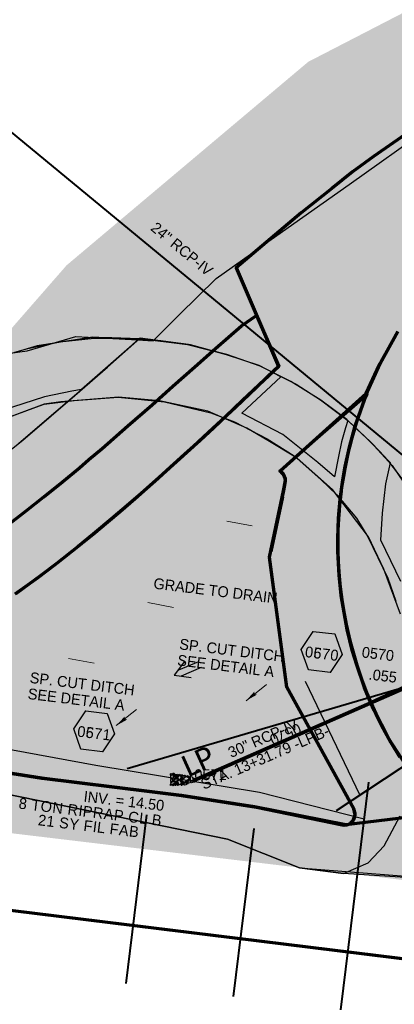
# Model space of a CAD drawing. Extents: x 1160061 to 2574774, y 200346 to 1150371.
# Tile 44 of 123: x 2483087 to 2483260, y 365908 to 366364. Entities that reach past the tile are written whole.
import ezdxf
from ezdxf.enums import TextEntityAlignment as Align

# ---------------------------------------------------------------- set-up
doc = ezdxf.new("R2010")
doc.units = 0
doc.header["$MEASUREMENT"] = 0
for name, color, linetype, lineweight in [('Exist Plan Preparation Drainage Arrows Symbol CELL', 5, 'Continuous', 30), ('Exist Plan Preparation Watershed Blue', 5, 'Continuous', 30), ('Prop Drainage Structure Box Number Symbol CELL', 9, 'Continuous', 30), ('Prop Drainage Structure Pipe RCP 30in Class IV', 9, 'Continuous', 211), ('Prop Drainage Structure Pipe RCP 30in Class IV Label', 9, 'Continuous', 30), ('Prop Drainage Structure Tops and Inverts LABEL', 1, 'Continuous', 30), ('Prop Earthen Structure Ditch Flow Line', 6, 'Rdy Ditch Special Prp', 30), ('Prop Erosion Rip Rap Pad at Outlet CELL', 9, 'Continuous', 30), ('Prop Plan Preparation Grade to Drain Arrows CELL', 7, 'Continuous', 13), ('Prop Plan Preparation Grade to Drain Arrows Label', 9, 'Continuous', 30), ('Prop Plan Preparation Watershed Pre Construction', 131, 'Continuous', 30), ('Prop Vertical Profile Ditch Grade Median Label', 5, 'Continuous', 40)]:
    doc.layers.add(name, color=color, linetype=linetype, lineweight=lineweight)
for name, color, linetype, lineweight, plot in [('Scratch_Level_5', 6, 'Continuous', 0, False), ('Scratch_Level_6', 30, 'Continuous', 0, False), ('Scratch_Level_7', 9, 'Continuous', 0, False), ('Scratch_Level_8', 171, 'Continuous', 0, False)]:
    doc.layers.add(name, color=color, linetype=linetype, lineweight=lineweight, plot=plot)
doc.styles.add('Style-Calibri', font='CALIBRI.TTF')
doc.styles.add('Style-font041', font='font041.shx')
doc.styles.add('Style-GEOMETRICFUTURA_211_M_L', font='GEOMETRICFUTURA_211_M_L.shx')
doc.linetypes.add('Rdy Ditch Special Prp', pattern='A,0.55,-0.2,[22,dgnlstyle-RdylsE.shx,S=0.001111,R=0,X=0,Y=0],-0.2,0.55', length=1.5)

# ---------------------------------------------------------------- blocks, each defined once
blk = doc.blocks.new('EXIST PLAN PREPARATION DRAINAGE ARROWS SYMBOL_8')
at = {"layer": 'Exist Plan Preparation Drainage Arrows Symbol CELL'}
for p, q in [((-3.867991, 1.499997), (6.131989, 1.499997)), ((-3.867991, -1.499997), (6.131989, -1.499997))]:
    blk.add_line(p, q, dxfattribs=at)
at = {"layer": 'Exist Plan Preparation Drainage Arrows Symbol CELL', "flags": 128}
blk.add_lwpolyline([(0, 3.965233), (-6.867985, 0), (0, -3.965233)], dxfattribs=at)
blk = doc.blocks.new('PROP TERMINATOR ARROW_208')
at = {"layer": 'Prop Plan Preparation Grade to Drain Arrows CELL', "extrusion": (0, 0, -1)}
blk.add_solid([(5.710468, 0.950265), (0, 0), (4.99999, 0), (5.710468, -0.950265)], dxfattribs=at)
blk = doc.blocks.new('PROP PLAN PREPARATION GRADE TO DRAIN ARROWS_48')
at = {"layer": 'Prop Plan Preparation Grade to Drain Arrows CELL'}
blk.add_line((-7.00001, 0), (4.99999, 0), dxfattribs=at)
blk.add_blockref('PROP TERMINATOR ARROW_208', (4.99999, 0), dxfattribs=at)
blk = doc.blocks.new('PROP TERMINATOR ARROW_209')
at = {"layer": 'Prop Plan Preparation Grade to Drain Arrows CELL', "extrusion": (0, 0, -1)}
blk.add_solid([(5.710468, 0.950265), (0, 0), (4.99999, 0), (5.710468, -0.950265)], dxfattribs=at)
blk = doc.blocks.new('PROP PLAN PREPARATION GRADE TO DRAIN ARROWS_49')
at = {"layer": 'Prop Plan Preparation Grade to Drain Arrows CELL'}
blk.add_line((-7.00001, 0), (4.99999, 0), dxfattribs=at)
blk.add_blockref('PROP TERMINATOR ARROW_209', (4.99999, 0), dxfattribs=at)
blk = doc.blocks.new('PROP TERMINATOR ARROW_210')
at = {"layer": 'Prop Plan Preparation Grade to Drain Arrows CELL', "extrusion": (0, 0, -1)}
blk.add_solid([(5.710468, 0.950265), (0, 0), (4.99999, 0), (5.710468, -0.950265)], dxfattribs=at)
blk = doc.blocks.new('PROP PLAN PREPARATION GRADE TO DRAIN ARROWS_50')
at = {"layer": 'Prop Plan Preparation Grade to Drain Arrows CELL'}
blk.add_line((-7.00001, 0), (4.99999, 0), dxfattribs=at)
blk.add_blockref('PROP TERMINATOR ARROW_210', (4.99999, 0), dxfattribs=at)
blk = doc.blocks.new('PROP TERMINATOR ARROW_211')
at = {"layer": 'Prop Plan Preparation Grade to Drain Arrows CELL', "extrusion": (0, 0, -1)}
blk.add_solid([(5.710468, 0.950265), (0, 0), (4.99999, 0), (5.710468, -0.950265)], dxfattribs=at)
blk = doc.blocks.new('PROP PLAN PREPARATION GRADE TO DRAIN ARROWS_51')
at = {"layer": 'Prop Plan Preparation Grade to Drain Arrows CELL'}
blk.add_line((-7.00001, 0), (4.99999, 0), dxfattribs=at)
blk.add_blockref('PROP TERMINATOR ARROW_211', (4.99999, 0), dxfattribs=at)
blk = doc.blocks.new('PROP TERMINATOR ARROW_213')
at = {"layer": 'Prop Plan Preparation Grade to Drain Arrows CELL', "extrusion": (0, 0, -1)}
blk.add_solid([(5.710468, 0.950265), (0, 0), (4.99999, 0), (5.710468, -0.950265)], dxfattribs=at)
blk = doc.blocks.new('PROP PLAN PREPARATION GRADE TO DRAIN ARROWS_53')
at = {"layer": 'Prop Plan Preparation Grade to Drain Arrows CELL'}
blk.add_line((-7.00001, 0), (4.99999, 0), dxfattribs=at)
blk.add_blockref('PROP TERMINATOR ARROW_213', (4.99999, 0), dxfattribs=at)
blk = doc.blocks.new('PROP EROSION RIP RAP PAD AT OUTLET_8')
at = {"layer": 'Prop Erosion Rip Rap Pad at Outlet CELL', "flags": 128}
for points in [[(-0.002, -0.300249), (-0.2145, -0.375249), (-0.701999, -0.612749), (-0.901998, -0.325249), (-0.901998, -0.13775), (-0.301999, 0.14975), (-0.002, -0.00025), (-0.002, -0.300249)], [(1.010498, -0.15025), (0.785498, -0.23775), (0.260499, -0.475249), (0.1105, -0.17525), (0.098, 0.01225), (0.660499, 0.262249), (0.997998, 0.14975), (1.010498, -0.15025)], [(-2.326995, -4.250241), (-2.026996, -4.162742), (-1.539497, -4.112742), (-1.426997, -4.450241), (-1.489497, -4.712741), (-2.126996, -4.650241), (-2.351995, -4.437741), (-2.326995, -4.250241)], [(-1.739497, -3.625243), (-1.939496, -3.400243), (-2.064496, -2.912744), (-1.876996, -2.687745), (-1.651997, -2.687745), (-1.451997, -3.312743), (-1.551997, -3.512743), (-1.739497, -3.625243)], [(-1.426997, -2.975244), (-1.651997, -2.800244), (-1.776996, -2.312745), (-1.551997, -2.087746), (-1.364497, -2.087746), (-1.139498, -2.675245), (-1.239498, -2.900244), (-1.426997, -2.975244)], [(0.0855, -5.750238), (-0.626999, -5.275239), (-1.676997, -3.887742), (-1.176998, -2.787744), (-0.389499, -2.537745), (0.960498, -4.225242), (0.860498, -5.20024), (0.198, -5.875238)], [(-1.626997, -1.062748), (-1.226998, -0.875248), (-0.251999, -0.550249), (0.285499, -1.025248), (0.248, -1.562747), (-0.939498, -1.875246), (-1.514497, -1.587747), (-1.626997, -1.187748)], [(-1.276997, -1.962746), (-1.051998, -1.950246), (-0.601999, -1.937746), (-0.476999, -2.237746), (-0.476999, -2.425245), (-1.076998, -2.437745), (-1.376997, -2.225246), (-1.276997, -1.962746)], [(-0.376999, -1.937746), (0.1105, -1.812746), (1.122998, -1.787746), (1.485497, -2.462745), (1.297997, -2.875244), (0.0605, -2.825244), (-0.351999, -2.412745), (-0.376999, -1.937746)], [(0.547999, -3.700243), (0.322999, -3.525243), (0.2105, -3.037744), (0.410499, -2.800244), (0.597999, -2.837744), (0.810498, -3.400243), (0.735499, -3.587743), (0.547999, -3.700243)], [(0.697999, -1.762746), (0.510499, -1.462747), (0.272999, -0.875248), (0.610499, -0.450249), (1.010498, -0.437749), (1.222998, -1.337747), (1.035498, -1.637747), (0.697999, -1.762746)], [(1.085498, -3.950242), (0.860498, -3.725243), (0.785498, -3.250243), (0.960498, -3.012744), (1.185498, -3.012744), (1.385497, -3.650243), (1.272997, -3.837742), (1.085498, -3.950242)], [(1.110498, -3.975242), (1.510497, -3.850242), (2.110496, -3.837742), (2.347995, -4.350241), (2.197996, -4.662741), (1.335497, -4.587741), (1.110498, -4.262741), (1.110498, -3.975242)], [(1.660497, -3.812742), (1.422997, -3.637743), (1.310497, -3.150244), (1.522997, -2.912744), (1.710497, -2.950244), (1.910496, -3.512743), (1.847996, -3.700243), (1.660497, -3.812742)], [(-2.951994, -8.950232), (-2.651995, -8.850232), (-2.164496, -8.800232), (-2.051996, -9.137732), (-2.114496, -9.400231), (-2.751994, -9.337731), (-2.976994, -9.125232), (-2.951994, -8.950232)], [(-2.389495, -7.400235), (-2.614495, -7.225236), (-2.739495, -6.737737), (-2.514495, -6.512737), (-2.326995, -6.512737), (-2.089496, -7.100236), (-2.201996, -7.325235), (-2.389495, -7.400235)], [(-2.389495, -8.775232), (-2.589495, -8.512733), (-2.739495, -8.025234), (-2.514495, -7.837734), (-2.339495, -7.837734), (-2.089496, -8.437733), (-2.201996, -8.662733), (-2.389495, -8.775232)], [(-2.201996, -6.375237), (-2.426995, -6.200238), (-2.551995, -5.712739), (-2.326995, -5.487739), (-2.139496, -5.487739), (-1.901996, -6.075238), (-2.014496, -6.300237), (-2.201996, -6.375237)], [(-1.501997, -7.700235), (-1.714497, -7.775234), (-2.201996, -7.887734), (-2.426995, -7.675235), (-2.439495, -7.525235), (-1.951996, -7.287735), (-1.651997, -7.400235), (-1.539497, -7.587735)], [(-2.201996, -5.11274), (-1.914496, -4.88774), (-1.239498, -4.675241), (-0.901998, -4.97524), (-0.901998, -5.275239), (-1.714497, -5.600239), (-2.101996, -5.412739), (-2.201996, -5.11274)], [(-2.039496, -6.400237), (-1.514497, -6.287737), (-0.501999, -6.362737), (-0.1895, -6.962736), (-0.351999, -7.487735), (-1.551997, -7.412735), (-2.089496, -6.925236), (-2.039496, -6.400237)], [(-1.676997, -8.800232), (-1.751996, -8.612733), (-1.964496, -8.125234), (-1.664497, -7.887734), (-1.476997, -7.887734), (-1.239498, -8.525233), (-1.451997, -8.687733), (-1.676997, -8.800232)], [(-1.051998, -5.962738), (-1.264497, -6.075238), (-1.751996, -6.287737), (-1.951996, -5.962738), (-1.951996, -5.800238), (-1.351997, -5.562739), (-1.164498, -5.662739), (-1.051998, -5.962738)], [(-0.501999, -9.337731), (-0.839498, -9.525231), (-1.551997, -9.662731), (-1.851996, -9.362731), (-1.851996, -9.062732), (-1.039498, -8.825232), (-0.664499, -8.925232), (-0.501999, -9.337731)], [(-0.976998, -8.475233), (-1.214498, -8.262733), (-1.326997, -7.775234), (-1.101998, -7.550235), (-0.914498, -7.575235), (-0.714499, -8.137734), (-0.789498, -8.362733), (-0.976998, -8.475233)], [(-0.689499, -6.212738), (-0.914498, -6.050238), (-1.001998, -5.550239), (-0.826998, -5.325239), (-0.601999, -5.325239), (-0.389499, -5.912738), (-0.501999, -6.137738), (-0.689499, -6.212738)], [(0.1355, -7.525235), (0.322999, -7.925234), (0.647999, -8.937732), (0.173, -9.425231), (-0.351999, -9.437731), (-0.639499, -8.250233), (-0.501999, -7.637735), (0.023, -7.562735)], [(-0.1895, -5.887738), (0.1105, -5.762738), (0.522999, -5.862738), (0.722999, -6.200238), (0.610499, -6.387737), (0.0105, -6.400237), (-0.1895, -6.075238), (-0.1895, -5.887738)], [(2.097996, -7.025236), (1.635497, -7.300235), (0.547999, -7.775234), (-0.102, -7.075236), (-0.1145, -6.587737), (1.297997, -6.137738), (2.010496, -6.412737), (2.222996, -7.012736)], [(0.910498, -8.687733), (0.722999, -8.525233), (0.547999, -7.987734), (0.772998, -7.762734), (0.960498, -7.800234), (1.197998, -8.387733), (1.135498, -8.575233), (0.910498, -8.687733)], [(1.397997, -9.025232), (1.710497, -9.425231), (2.035496, -10.400229), (1.560497, -10.937728), (1.035498, -10.825228), (0.697999, -9.637731), (0.885498, -9.187732), (1.397997, -8.950232)], [(1.222998, -5.987738), (1.022998, -5.800238), (0.935498, -5.325239), (1.122998, -5.08774), (1.347997, -5.08774), (1.522997, -5.687739), (1.410497, -5.875238), (1.222998, -5.987738)], [(1.122998, -7.775234), (1.422997, -7.650235), (1.835496, -7.750234), (2.035496, -8.087734), (1.922996, -8.275233), (1.322997, -8.287733), (1.122998, -7.962734), (1.122998, -7.775234)], [(2.560495, -8.700233), (2.297995, -8.925232), (1.860496, -9.012732), (1.585497, -8.837732), (1.572997, -8.537733), (2.172996, -8.450233), (2.472995, -8.512733), (2.560495, -8.700233)], [(2.497995, -5.962738), (2.310495, -6.150238), (1.897996, -6.275237), (1.597997, -6.087738), (1.585497, -5.762738), (2.185496, -5.675239), (2.485495, -5.775238), (2.497995, -5.962738)], [(1.985496, -5.687739), (1.760496, -5.500239), (1.647997, -5.01274), (1.847996, -4.78774), (2.035496, -4.82524), (2.247996, -5.375239), (2.172996, -5.562739), (1.985496, -5.687739)], [(2.247996, -8.087734), (2.010496, -7.912734), (1.897996, -7.425235), (2.097996, -7.187736), (2.285495, -7.225236), (2.497995, -7.775234), (2.435495, -7.962734), (2.247996, -8.087734)], [(-3.264493, -9.562731), (-2.964494, -9.475231), (-2.476995, -9.425231), (-2.364495, -9.76273), (-2.426995, -10.02523), (-3.064494, -9.96273), (-3.289493, -9.75023), (-3.264493, -9.562731)], [(-3.101994, -10.562729), (-2.801994, -10.475229), (-2.314495, -10.425229), (-2.201996, -10.762728), (-2.264495, -11.025228), (-2.901994, -10.962728), (-3.126994, -10.750228), (-3.101994, -10.562729)], [(-2.439495, -9.82523), (-1.926996, -9.737731), (-0.951998, -9.687731), (-0.589499, -10.387729), (-0.801998, -10.875228), (-2.001996, -10.825228), (-2.426995, -10.350229), (-2.439495, -9.82523)], [(-0.476999, -10.18773), (-0.1145, -10.11273), (0.522999, -10.10023), (0.735499, -10.625229), (0.660499, -10.912728), (-0.276999, -10.825228), (-0.514499, -10.525229), (-0.476999, -10.18773)], [(0.410499, -10.16273), (0.1855, -9.97523), (0.048, -9.487731), (0.272999, -9.262731), (0.460499, -9.262731), (0.697999, -9.86273), (0.597999, -10.08773), (0.410499, -10.16273)], [(1.772996, -9.437731), (2.072996, -9.325231), (2.485495, -9.425231), (2.672995, -9.76273), (2.560495, -9.95023), (1.960496, -9.96273), (1.772996, -9.625231), (1.772996, -9.437731)], [(2.260495, -11.175228), (2.022996, -11.000228), (1.910496, -10.512729), (2.122996, -10.275229), (2.310495, -10.312729), (2.522995, -10.862728), (2.447995, -11.050228), (2.260495, -11.175228)]]:
    blk.add_lwpolyline(points, dxfattribs=at)
blk = doc.blocks.new('PROP DRAINAGE STRUCTURE BOX NUMBER SYMBOL_75')
at = {"layer": 'Scratch_Level_7', "flags": 128}
blk.add_lwpolyline([(-5.000009, 8.944294), (5.000009, 8.944294), (9.47214, 0), (5.000009, -8.944294), (-5.000009, -8.944294), (-9.47214, 0), (-5.000009, 8.944294)], dxfattribs=at)
at = {"layer": 'Scratch_Level_7', "insert": (0.249251, -0.827124), "char_height": 4.99999, "attachment_point": 5, "line_spacing_factor": 0.6, "style": 'Style-GEOMETRICFUTURA_211_M_L'}
blk.add_mtext('\\T1.051;0570', dxfattribs=at)
blk = doc.blocks.new('PROP DRAINAGE STRUCTURE BOX NUMBER SYMBOL_76')
at = {"layer": 'Scratch_Level_7', "flags": 128}
blk.add_lwpolyline([(-5.000009, 8.944294), (5.000009, 8.944294), (9.47214, 0), (5.000009, -8.944294), (-5.000009, -8.944294), (-9.47214, 0), (-5.000009, 8.944294)], dxfattribs=at)
at = {"layer": 'Scratch_Level_7', "insert": (0.180312, -0.827124), "char_height": 4.99999, "attachment_point": 5, "line_spacing_factor": 0.6, "style": 'Style-GEOMETRICFUTURA_211_M_L'}
blk.add_mtext('\\T1.051;0571', dxfattribs=at)
blk = doc.blocks.new('PROP DRAINAGE STRUCTURE BOX NUMBER SYMBOL_199')
at = {"layer": 'Prop Drainage Structure Box Number Symbol CELL', "flags": 128}
blk.add_lwpolyline([(-5.000009, 8.944294), (5.000009, 8.944294), (9.47214, 0), (5.000009, -8.944294), (-5.000009, -8.944294), (-9.47214, 0), (-5.000009, 8.944294)], dxfattribs=at)
at = {"layer": 'Prop Drainage Structure Box Number Symbol CELL', "insert": (0.180312, -0.827124), "char_height": 4.99999, "attachment_point": 5, "line_spacing_factor": 0.6, "style": 'Style-GEOMETRICFUTURA_211_M_L'}
blk.add_mtext('\\T1.051;0671', dxfattribs=at)
blk = doc.blocks.new('PROP DRAINAGE STRUCTURE BOX NUMBER SYMBOL_200')
at = {"layer": 'Prop Drainage Structure Box Number Symbol CELL', "flags": 128}
blk.add_lwpolyline([(-5.000009, 8.944294), (5.000009, 8.944294), (9.47214, 0), (5.000009, -8.944294), (-5.000009, -8.944294), (-9.47214, 0), (-5.000009, 8.944294)], dxfattribs=at)
at = {"layer": 'Prop Drainage Structure Box Number Symbol CELL', "insert": (0.249251, -0.827124), "char_height": 4.99999, "attachment_point": 5, "line_spacing_factor": 0.6, "style": 'Style-GEOMETRICFUTURA_211_M_L'}
blk.add_mtext('\\T1.051;0670', dxfattribs=at)

msp = doc.modelspace()

# ---------------------------------------------------------------- hatches: boundary and pattern name
at = {"layer": 'Scratch_Level_6'}
msp.add_hatch(color=256, dxfattribs=at).paths.add_polyline_path([(2483721.98, 365909.88), (2483546.8, 365927.24), (2483367.18, 365953.59), (2483252.8, 365967.27), (2483075.57, 365988.47), (2482885.08, 366011.26), (2482880.97, 366081.83), (2482929.15, 366106.71), (2482966.96, 366131.02), (2482987.28, 366157.32), (2483031.5, 366191.41), (2483081.26, 366218.97), (2483108.54, 366250.27), (2483220.18, 366344.4), (2483343.72, 366408.27), (2483468.57, 366411.46), (2483535.49, 366392), (2483613, 366363.43), (2483686.88, 366313.33), (2483728.72, 366244.73), (2483747.22, 366184.86), (2483747.07, 366108.25), (2483730.27, 365971.7)])

# ---------------------------------------------------------------- linework, layer by layer
at = {"layer": 'Exist Plan Preparation Watershed Blue', "color": 5, "linetype": 'Continuous', "lineweight": 70, "flags": 128}
for points in [[(2483264.98, 366310.72), (2483250.23, 366300.64), (2483240.54, 366293.51), (2483231.02, 366285.82), (2483216.83, 366274.47), (2483186.8, 366249.07), (2483206.43, 366203.43), (2483201.41, 366198.65), (2483196.28, 366193.78), (2483186.48, 366184.5), (2483182.65, 366180.89), (2483176.51, 366175.14), (2483170.18, 366169.25), (2483163.04, 366162.68), (2483154.9, 366155.29), (2483150.85, 366151.65), (2483142.99, 366144.7), (2483137.45, 366139.88), (2483129.3, 366132.92), (2483120.83, 366125.86), (2483113.81, 366120.17), (2483104.31, 366112.69), (2483096.86, 366107.01), (2483085.03, 366098.35)], [(2483080.88, 366129.75), (2483089.89, 366136.66), (2483098.06, 366143.13), (2483106.64, 366150.12), (2483114.43, 366156.61), (2483118.88, 366160.37), (2483124.93, 366165.54), (2483136.88, 366175.94), (2483147.99, 366185.75), (2483157.6, 366194.3), (2483167.71, 366203.29), (2483177.27, 366211.75), (2483189.35, 366222.29), (2483196.3, 366226.98), (2483206.5, 366203.49), (2483199.81, 366197.13), (2483189.82, 366187.66), (2483182.07, 366180.35), (2483173.96, 366172.77), (2483167.15, 366166.45), (2483159.37, 366159.35), (2483149.71, 366150.65), (2483140.21, 366142.27), (2483133.23, 366136.25), (2483127.59, 366131.48), (2483120.74, 366125.79), (2483111.12, 366118.03), (2483102.91, 366111.62), (2483095.21, 366105.78), (2483084.68, 366098.12)], [(2483049, 366020.62), (2483097.13, 366013.01), (2483146.76, 366006.88), (2483161.61, 366004.96), (2483196.24, 365999.65), (2483235.79, 365991.49), (2483236.65, 365991.38), (2483237.67, 365991.41), (2483238.84, 365991.79), (2483239.87, 365992.43), (2483240.98, 365993.43), (2483241.89, 365996.03), (2483241.18, 365998.79), (2483210.25, 366055.18), (2483202.33, 366115.26), (2483208.78, 366146.02), (2483209.57, 366149.92), (2483209.64, 366151.43), (2483208.68, 366153.6), (2483208.05, 366154.28), (2483207.58, 366154.66), (2483207.05, 366155), (2483207.26, 366155.2), (2483246.89, 366190.93), (2483252.96, 366203.85), (2483253.86, 366205.78), (2483261.17, 366218.94)], [(2483267.26, 366056.3), (2483249.13, 366047.83), (2483246.19, 366055.03), (2483242.55, 366065.41), (2483240.51, 366072.27), (2483238.13, 366081.86), (2483235.38, 366097.6), (2483234.41, 366106.73), (2483233.83, 366118), (2483233.81, 366123.96), (2483234.15, 366133.27), (2483234.9, 366142.07), (2483236.09, 366150.91), (2483237.2, 366157.18), (2483239.15, 366166.13), (2483241.66, 366175.32), (2483242.1, 366176.77), (2483242.1, 366176.77), (2483247.47, 366191.93), (2483253.3, 366204.78), (2483261.57, 366219.58)], [(2483281.98, 365996.8), (2483237.49, 365991.43), (2483236.69, 365991.38), (2483235.79, 365991.49), (2483236.63, 365991.36), (2483237.56, 365991.41), (2483237.91, 365991.51), (2483238.91, 365991.83), (2483239.65, 365992.27), (2483240.47, 365992.92), (2483241.22, 365993.97), (2483241.75, 365995.23), (2483241.78, 365996.89), (2483241.39, 365998.38), (2483241.18, 365998.79), (2483210.25, 366055.18), (2483202.33, 366115.26), (2483208.19, 366143.21), (2483202.88, 366117.89), (2483202.88, 366117.89), (2483208.19, 366143.21), (2483208.83, 366146.08), (2483209.46, 366149.46), (2483209.65, 366150.47), (2483209.54, 366151.88), (2483208.58, 366153.68), (2483207.83, 366154.48), (2483207.05, 366155), (2483207.26, 366155.2), (2483221.77, 366168.31), (2483244.89, 366188.56), (2483247.14, 366190.78), (2483246.18, 366188.55), (2483245.16, 366185.74), (2483244.08, 366182.63), (2483243.17, 366180.01), (2483242.36, 366177.39), (2483241.14, 366173.55), (2483240.16, 366170.03), (2483239.3, 366166.7), (2483238.93, 366165.22), (2483238.3, 366162.5), (2483237.03, 366156.35), (2483236.39, 366152.76), (2483235.59, 366147.59), (2483235.36, 366145.87), (2483235.03, 366143.24), (2483234.62, 366139.29), (2483234.4, 366136.83), (2483234.26, 366134.9), (2483234.13, 366132.93), (2483234, 366130.45), (2483233.89, 366127.61), (2483233.82, 366124.75), (2483233.8, 366120.5), (2483233.83, 366118.11), (2483233.99, 366113.36), (2483234.29, 366108.48), (2483234.57, 366104.81), (2483234.91, 366101.44), (2483235.66, 366095.51), (2483236.4, 366090.78), (2483237.65, 366084.15), (2483238.85, 366078.68), (2483239.76, 366075.08), (2483242.57, 366065.35), (2483244.13, 366060.67), (2483244.79, 366058.79), (2483247.29, 366052.24), (2483249.13, 366047.83), (2483251.42, 366042.76), (2483253.91, 366037.66), (2483258.28, 366029.55), (2483262.29, 366022.86)], [(2483271.09, 366010.08), (2483257.36, 366031.18), (2483250.63, 366044.47), (2483249.14, 366047.83), (2483249.14, 366047.83), (2483267.26, 366056.3)]]:
    msp.add_lwpolyline(points, dxfattribs=at)
for points in [[(2482976.47, 366018.55), (2482978.88, 365964.66), (2483061.04, 365954.55), (2483196.11, 365937.93), (2483322.03, 365922.35), (2483310.13, 365964.2), (2483281.98, 365996.8), (2483237.49, 365991.43), (2483195.28, 365999.78), (2483161.61, 366004.96), (2483146.76, 366006.88), (2483097.13, 366013.01), (2483049, 366020.62), (2482976.47, 366018.55)], [(2483439.35, 365907.02), (2483422.03, 365882.26), (2483429.83, 365853.82), (2483309.19, 365869.59), (2483187.8, 365884.55), (2483012.9, 365906.06), (2482871.97, 365923.41), (2482848.82, 365926.26), (2482726.79, 365941.27), (2482737, 365952.17), (2482740.17, 365977.85), (2482734.42, 365994.5), (2482854.48, 365979.97), (2483061.04, 365954.55), (2483283.7, 365927.16), (2483322.03, 365922.35), (2483368.5, 365916.45), (2483439.35, 365907.02)]]:
    msp.add_lwpolyline(points, close=True, dxfattribs=at)
at = {"layer": 'Prop Drainage Structure Pipe RCP 30in Class IV'}
msp.add_line((2483267.41, 366055.96), (2483167.56, 366012.15), dxfattribs=at)
at = {"layer": 'Prop Earthen Structure Ditch Flow Line', "linetype": 'Rdy Ditch Special Prp', "ltscale": 50, "flags": 128}
for points in [[(2483218.71, 366057.87), (2483243.95, 366005.18)], [(2483245.93, 365994.01), (2483197.69, 366006.45), (2483122.04, 366018.97), (2483049.13, 366032.31), (2483019.89, 366033.25)]]:
    msp.add_lwpolyline(points, dxfattribs=at)
at = {"layer": 'Prop Plan Preparation Watershed Pre Construction', "color": 200, "flags": 128}
for points in [[(2483073.46, 366208.46), (2483090.37, 366210.71), (2483112.79, 366217.28), (2483141.22, 366215.78), (2483148.53, 366215.4), (2483160.61, 366227.37), (2483177.56, 366244.18), (2483205.7, 366264.09), (2483239.01, 366287.65), (2483275.92, 366313.77), (2483308.39, 366328.33), (2483342.06, 366339.85), (2483376.74, 366347.85), (2483402.91, 366350.33), (2483419.85, 366351.93), (2483439.19, 366350.88), (2483453.38, 366350.11), (2483465.47, 366347.21), (2483480.12, 366343.73), (2483488.85, 366341.65), (2483521.45, 366328.17), (2483552.45, 366309.72)], [(2483605.85, 366221.12), (2483544.78, 366278.49), (2483416.52, 366219.59), (2483392.13, 366229.84), (2483363.59, 366224.6), (2483305.14, 366193.78), (2483285.1, 366173.65), (2483288.18, 366131.15), (2483280.97, 366121.68), (2483270.18, 366142.86), (2483257.57, 366159.34), (2483253.35, 366164.01), (2483247.11, 366170.38), (2483242.66, 366174.53), (2483237.98, 366178.89), (2483226.04, 366187.83), (2483212.06, 366196.53), (2483197.96, 366203.56), (2483182.5, 366208.98), (2483164.42, 366213.63), (2483152.06, 366215.39), (2483120.57, 366217.06), (2483094.96, 366213.04), (2483081.52, 366208.94)], [(2483074.02, 366158.17), (2483088.39, 366169.44), (2483101.36, 366180.59), (2483112.37, 366190.05), (2483127.37, 366203.2), (2483142.36, 366216.42), (2483142.36, 366216.42), (2483151.26, 366215.55), (2483165.54, 366213.67), (2483176.19, 366210.75), (2483157.99, 366194.85), (2483144.8, 366182.94), (2483123.52, 366164.33), (2483102.1, 366146.42), (2483083.32, 366131.63)], [(2483262.91, 366103.94), (2483253.75, 366123.12), (2483254.44, 366135.57), (2483256.03, 366149.25), (2483258.14, 366158.94), (2483253.85, 366163.39), (2483253.28, 366164.09), (2483248.87, 366168.6), (2483238.43, 366178.51), (2483237.34, 366175.01), (2483235.53, 366168.55), (2483234.08, 366161.83), (2483232.3, 366152.38), (2483224.54, 366159.02), (2483208.42, 366172.08), (2483189.52, 366181.81), (2483207.45, 366198.68), (2483197.42, 366203.85), (2483182.46, 366208.91), (2483164.86, 366213.58), (2483142.55, 366216.49), (2483142.55, 366216.49), (2483115.47, 366192.79), (2483110.9, 366192), (2483098.35, 366189.38), (2483078.77, 366183.05)], [(2483084.66, 366210.01), (2483094.96, 366213.04), (2483108.52, 366215.29), (2483120.57, 366217.06), (2483129.41, 366216.88), (2483142.12, 366216.42), (2483164.42, 366213.63), (2483182.5, 366208.98), (2483197.42, 366203.85), (2483214.55, 366195.22), (2483225.85, 366188.03), (2483238.43, 366178.51), (2483248.87, 366168.6), (2483258.87, 366157.68), (2483264.18, 366150.02)], [(2483084.66, 366210.01), (2483090.65, 366211.82), (2483105.43, 366214.84), (2483121.35, 366216.52), (2483142.12, 366216.42), (2483121.74, 366198.1), (2483086.46, 366167.78)], [(2483262.79, 366088.84), (2483255.08, 366109.73), (2483248.05, 366124.7), (2483231.38, 366146.49), (2483215.03, 366160.99), (2483201.54, 366169.29), (2483191.76, 366174.93), (2483173.78, 366182.77), (2483151.4, 366187.54), (2483132.48, 366189.26), (2483105.81, 366187.09), (2483098.17, 366186.05), (2483078.79, 366178.72)], [(2483079.36, 366179.09), (2483094.28, 366184.64), (2483098.21, 366186.04), (2483111.98, 366187.71), (2483132.32, 366189.24), (2483153.69, 366187.15), (2483175.21, 366181.96), (2483186.12, 366177.8), (2483201.15, 366170.05), (2483213.62, 366162.2), (2483225.96, 366151.15), (2483233.29, 366144.07), (2483242.44, 366133.28), (2483247.7, 366124.71), (2483256.9, 366105.58), (2483260.56, 366094.92)], [(2482642.9, 366006), (2482797.14, 365987.03), (2482823.28, 366018.85), (2482834.92, 366026.54), (2482865.73, 366037.89), (2482904.5, 366055.72), (2482927.74, 366030.14), (2482927.74, 366030.14), (2482955.03, 366031.32), (2483182.91, 365984.78), (2483216.08, 365971.52), (2483310.13, 365964.2), (2483322.03, 365922.35), (2483368.5, 365916.45), (2483570.4, 365888.4)], [(2483043.69, 366013.31), (2483182.91, 365984.78), (2483216.08, 365971.52), (2483236.44, 365968.97), (2483236.44, 365968.97), (2483247.86, 365973.81), (2483255.29, 365981.77), (2483262.62, 365995.58)]]:
    msp.add_lwpolyline(points, dxfattribs=at)
for points in [[(2482122.74, 366066.82), (2482118.36, 366011.95), (2482871.97, 365923.41), (2482842.89, 365880.62), (2483010.79, 365865.86), (2483048.19, 365861.65), (2483192.34, 365847.94), (2483296.51, 365836.9), (2483403.77, 365823.28), (2483605.26, 365797.14), (2483756.63, 365775.55), (2483838.82, 365763.53), (2483952.78, 365744.85), (2484040.14, 365724.59), (2484096.61, 365715.8), (2484109.76, 365800.29), (2483919.06, 365832.3), (2483715.34, 365866), (2483439.35, 365907.02), (2483368.5, 365916.45), (2482482.15, 366025.78), (2482293.49, 366048), (2482122.74, 366066.82)], [(2482823.28, 366018.85), (2482797.14, 365987.03), (2482908.27, 365973.22), (2483038.13, 365957.37), (2483199.47, 365937.52), (2483308.94, 365923.97), (2483322.03, 365922.35), (2483310.13, 365964.2), (2483236.44, 365968.97), (2483216.08, 365971.52), (2483182.91, 365984.78), (2482955.03, 366031.32), (2482927.74, 366030.14), (2482904.5, 366055.72), (2482868.35, 366039.08), (2482834.92, 366026.54), (2482823.28, 366018.85), (2482823.28, 366018.85)]]:
    msp.add_lwpolyline(points, close=True, dxfattribs=at)
at = {"layer": 'Prop Vertical Profile Ditch Grade Median Label', "lineweight": 30}
msp.add_line((2483166.16, 366011.86), (2483254.64, 366050.21), dxfattribs=at)
at = {"layer": 'Scratch_Level_5', "lineweight": 40}
for p, q in [((2483278.47, 366150.27), (2483073.12, 366319.95)), ((2483264.91, 366055.13), (2483136.51, 366017.39)), ((2483233.25, 365998.08), (2483269.79, 366022.31)), ((2483248.04, 366011.22), (2483235.09, 365905.94)), ((2483145.44, 365996.15), (2483135.84, 365918.15)), ((2483195.02, 365989.74), (2483185.46, 365912.04))]:
    msp.add_line(p, q, dxfattribs=at)
at = {"layer": 'Scratch_Level_5'}
msp.add_line((2483185.46, 365912.04), (2483185.46, 365912.04), dxfattribs=at)

# ---------------------------------------------------------------- block references
at = {"layer": 'Exist Plan Preparation Drainage Arrows Symbol CELL', "rotation": 22.818552}
msp.add_blockref('EXIST PLAN PREPARATION DRAINAGE ARROWS SYMBOL_8', (2483164.6, 366063.32), dxfattribs=at)
at = {"layer": 'Prop Drainage Structure Box Number Symbol CELL', "rotation": 353.002296}
for name, p in [('PROP DRAINAGE STRUCTURE BOX NUMBER SYMBOL_200', (2483226.36, 366071.46)), ('PROP DRAINAGE STRUCTURE BOX NUMBER SYMBOL_199', (2483121.24, 366034.66))]:
    msp.add_blockref(name, p, dxfattribs=at)
at = {"layer": 'Prop Erosion Rip Rap Pad at Outlet CELL', "rotation": 270}
msp.add_blockref('PROP EROSION RIP RAP PAD AT OUTLET_8', (2483167.56, 366012.15), dxfattribs=at)
at = {"layer": 'Prop Plan Preparation Grade to Drain Arrows CELL'}
for name, p, rotation in [('PROP PLAN PREPARATION GRADE TO DRAIN ARROWS_53', (2483187.43, 366131.02), 169.20985), ('PROP PLAN PREPARATION GRADE TO DRAIN ARROWS_48', (2483151.05, 366093.33), 169.20985), ('PROP PLAN PREPARATION GRADE TO DRAIN ARROWS_51', (2483114.38, 366067.51), 169.20985), ('PROP PLAN PREPARATION GRADE TO DRAIN ARROWS_49', (2483195.34, 366051.98), 218.509325), ('PROP PLAN PREPARATION GRADE TO DRAIN ARROWS_50', (2483135.41, 366040.46), 218.509325)]:
    msp.add_blockref(name, p, dxfattribs=dict(at, rotation=rotation))
at = {"layer": 'Scratch_Level_7', "rotation": 353.002296}
for name, p in [('PROP DRAINAGE STRUCTURE BOX NUMBER SYMBOL_75', (2483226.36, 366071.46)), ('PROP DRAINAGE STRUCTURE BOX NUMBER SYMBOL_76', (2483121.24, 366034.66))]:
    msp.add_blockref(name, p, dxfattribs=at)

# ---------------------------------------------------------------- texts
at = {"layer": 'Prop Drainage Structure Pipe RCP 30in Class IV Label', "style": 'Style-GEOMETRICFUTURA_211_M_L'}
msp.add_text('30" RCP-IV', height=5, rotation=23.688, dxfattribs=at).set_placement((2483199.24, 366031.51), align=Align.MIDDLE_CENTER)
at = {"layer": 'Prop Drainage Structure Tops and Inverts LABEL', "insert": (2483116.8, 366007.19), "char_height": 5, "attachment_point": 1, "rotation": 353.2393, "line_spacing_factor": 0.6, "style": 'Style-GEOMETRICFUTURA_211_M_L'}
msp.add_mtext('INV. = 14.50', dxfattribs=at)
at = {"layer": 'Prop Earthen Structure Ditch Flow Line', "char_height": 5, "attachment_point": 1, "rotation": 353.0023, "line_spacing_factor": 0.9, "style": 'Style-GEOMETRICFUTURA_211_M_L'}
for insert in [(2483161, 366077.64), (2483091.92, 366062.13)]:
    msp.add_mtext('SP. CUT DITCH\\PSEE DETAIL A', dxfattribs=dict(at, insert=insert))
at = {"layer": 'Prop Erosion Rip Rap Pad at Outlet CELL', "insert": (2483119.17, 365994.15), "char_height": 5, "attachment_point": 5, "rotation": 353.0023, "line_spacing_factor": 0.786545, "style": 'Style-GEOMETRICFUTURA_211_M_L'}
msp.add_mtext('\\T1.055;8 TON RIPRAP CL B\\P21 SY FIL FAB', dxfattribs=at)
at = {"layer": 'Prop Plan Preparation Grade to Drain Arrows Label', "style": 'Style-GEOMETRICFUTURA_211_M_L'}
msp.add_text('GRADE TO DRAIN', height=5, rotation=353.0023, dxfattribs=at).set_placement((2483177.34, 366099.73), align=Align.MIDDLE_CENTER)
at = {"layer": 'Prop Vertical Profile Ditch Grade Median Label', "lineweight": 30, "style": 'Style-GEOMETRICFUTURA_211_M_L'}
msp.add_text('STA. 13+31.79 -LPB-', height=5, rotation=23.434, dxfattribs=at).set_placement((2483169.9, 366012.24), align=Align.TOP_LEFT)
at = {"layer": 'Prop Vertical Profile Ditch Grade Median Label', "lineweight": 0, "style": 'Style-Calibri'}
msp.add_text('LP', height=10, rotation=24.3253, dxfattribs=at).set_placement((2483171.35, 366016.34), align=Align.CENTER)
at = {"layer": 'Scratch_Level_5', "lineweight": 40, "style": 'Style-GEOMETRICFUTURA_211_M_L'}
msp.add_text('24" RCP-IV', height=5, rotation=320.4332, dxfattribs=at).set_placement((2483161.81, 366257.82), align=Align.MIDDLE_CENTER)
at = {"layer": 'Scratch_Level_6', "style": 'Style-GEOMETRICFUTURA_211_M_L'}
for s, p in [('0570', (2483245.28, 366073.9)), ('.055', (2483248.44, 366063.68))]:
    msp.add_text(s, height=5, rotation=353.0023, dxfattribs=at).set_placement(p, align=Align.TOP_LEFT)
at = {"layer": 'Scratch_Level_8', "linetype": 'Continuous', "lineweight": 30, "style": 'Style-font041'}
msp.add_text('0570', height=5, rotation=203.688, dxfattribs=at).set_placement((2483217.48, 366034.06), align=Align.TOP_LEFT)
at = {"layer": 'Scratch_Level_8', "linetype": 'Continuous', "style": 'Style-font041'}
msp.add_text('0571', height=5, dxfattribs=at).set_placement((2483167.56, 366017.15), align=Align.TOP_LEFT)

doc.saveas('drawing.dxf')
